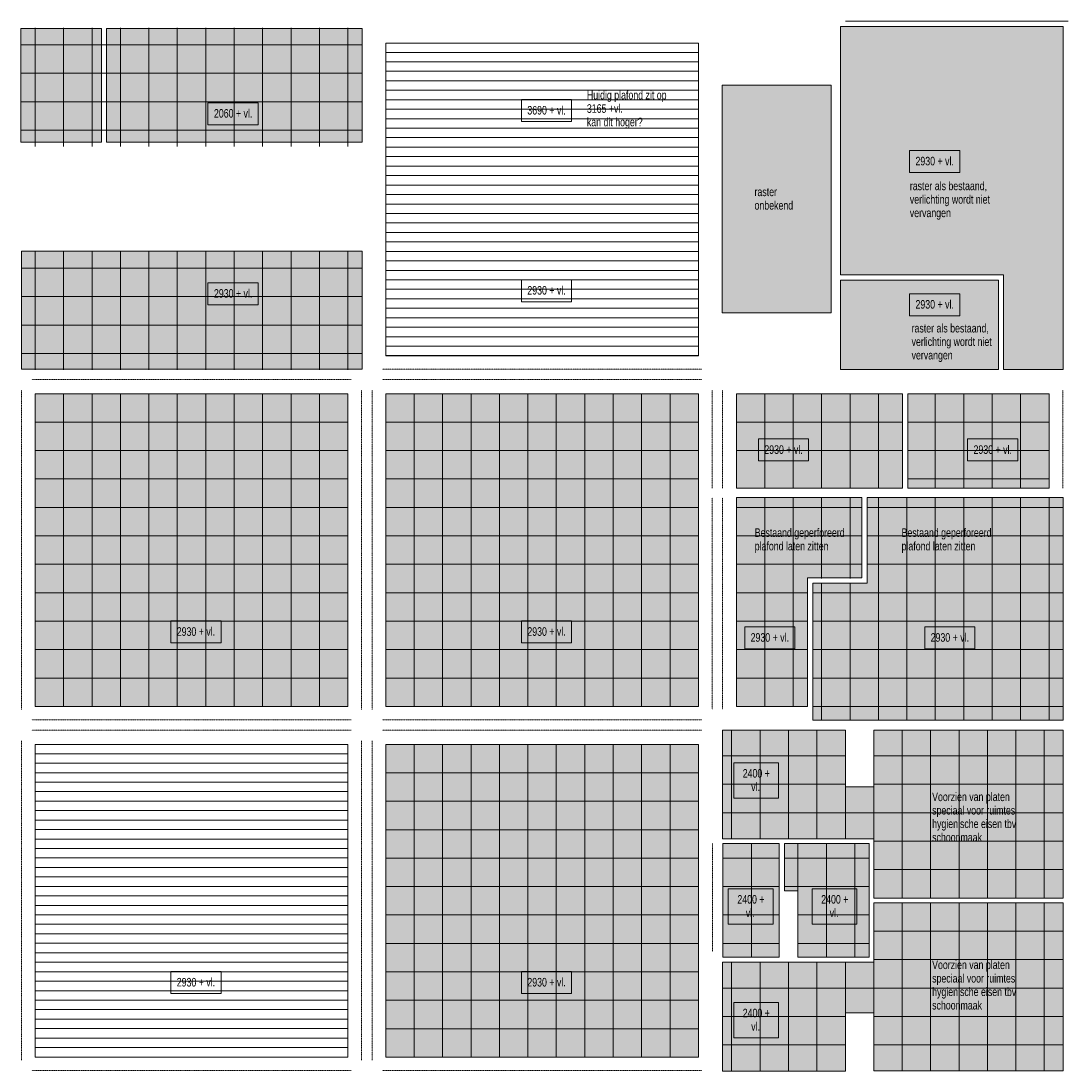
# Model space of a CAD drawing. Header units: millimetres. Extents: x 73705 to 433105, y 109410 to 279410.
# Tile 11 of 90: x 123581 to 145681, y 149665 to 171822. Entities that reach past the tile are written whole.
import ezdxf

# ---------------------------------------------------------------- set-up
doc = ezdxf.new("R2010")
doc.units = ezdxf.units.MM
doc.linetypes.add('Overhead', pattern=[2.5, 1.5, -1])
for name, color, linetype, lineweight in [('A-DETL', 90, 'Continuous', 9), ('A-DETL-GENF', 92, 'Continuous', 9), ('A-DETL-THIN', 151, 'Continuous', 9), ('A-FLOR-OVHD', 1, 'Overhead', 9), ('G-ANNO-TEXT', 231, 'Continuous', 9)]:
    doc.layers.add(name, color=color, linetype=linetype, lineweight=lineweight)
doc.styles.add('Arial Narrow', font='ARIALN.TTF', dxfattribs={"width": 0.9, "height": 180})
doc.styles.add('Arial Narrow_B', font='ARIALN.TTF', dxfattribs={"width": 0.9, "height": 180})
pattern_1 = [(0, (352990.5, -123639.95), (0, 200), [])]

msp = doc.modelspace()

# ---------------------------------------------------------------- hatches: boundary and pattern name
at = {"layer": 'A-DETL-GENF'}
for points in [[(125281.1, 169263.1), (125281.1, 171665), (123581.1, 171665), (123581.1, 169263.1), (123880.4, 169263.1)], [(130781.1, 169265), (130781.1, 171664.5), (125388.1, 171664.5), (125388.1, 169265), (130480.4, 169265)], [(138680.4, 165667), (140681.1, 165667), (140681.1, 170465), (138381.1, 170465), (138381.1, 165667)], [(125388.1, 164475), (130781.1, 164475), (130781.1, 166965), (123591.1, 166965), (123591.1, 164475), (123880.4, 164475)], [(129757.9, 157357.5), (130480.4, 157357.5), (130480.4, 163957.5), (123880.4, 163957.5), (123880.4, 157357.5)], [(137880.4, 157357.5), (137880.4, 163957.5), (131280.4, 163957.5), (131280.4, 157357.5)], [(140181.1, 157357.5), (140181.1, 160070), (141329.1, 160070), (141329.1, 161765), (138680.4, 161765), (138680.4, 157357.5)], [(142122.6, 157070), (145581.1, 157070), (145581.1, 161765), (141443.1, 161765), (141443.1, 159956), (140295.1, 159956), (140295.1, 157070), (141443.1, 157070)], [(145581.1, 153315), (145581.1, 156860), (141581.1, 156860), (141581.1, 155665), (140981.1, 155665), (140981.1, 156860), (138386.1, 156860), (138386.1, 154565), (141581.1, 154565), (141581.1, 153315), (145280.4, 153315)], [(137880.4, 149957.5), (137880.4, 156557.5), (131280.4, 156557.5), (131280.4, 149957.5)], [(139581.1, 152065), (139581.1, 154465), (138397.4, 154465), (138397.4, 152065), (138680.4, 152065)], [(141481.1, 152065), (141481.1, 154465), (139695.1, 154465), (139695.1, 153465), (139981.1, 153465), (139981.1, 152065), (141443.1, 152065)], [(139581.1, 149665), (140981.1, 149665), (140981.1, 150891.5), (141581.1, 150891.5), (141581.1, 149670), (145581.1, 149670), (145581.1, 153215), (141581.1, 153215), (141581.1, 151965), (138386.1, 151965), (138386.1, 149665), (138680.4, 149665)]]:
    msp.add_hatch(color=10, dxfattribs=at).paths.add_polyline_path(points)
h = msp.add_hatch(color=10, dxfattribs=at)
h.paths.add_polyline_path([(144217.1, 164465), (144217.1, 166351), (140881.1, 166351), (140881.1, 164465), (142122.6, 164465)])
h.paths.add_polyline_path([(145581.1, 164465), (145581.1, 171708), (140881.1, 171708), (140881.1, 166465), (144317.1, 166465), (144317.1, 164465)])
h = msp.add_hatch(dxfattribs=at)
h.set_pattern_fill('FP_1', color=27, style=0, pattern_type=2)
h.set_pattern_definition(pattern_1)
h.paths.add_polyline_path([(131280.4, 164757.5), (137880.4, 164757.5), (137880.4, 171357.5), (131280.4, 171357.5), (131280.4, 170991.2)])
h = msp.add_hatch(color=10, dxfattribs=at)
h.paths.add_polyline_path([(142302.1, 161965), (145280.4, 161965), (145280.4, 163957.5), (142302.1, 163957.5)])
h.paths.add_polyline_path([(138680.4, 161965), (142188.1, 161965), (142188.1, 163957.5), (138680.4, 163957.5)])
h = msp.add_hatch(dxfattribs=at)
h.set_pattern_fill('FP_1', color=27, style=0, pattern_type=2)
h.set_pattern_definition(pattern_1)
h.paths.add_polyline_path([(129757.9, 149957.5), (130480.4, 149957.5), (130480.4, 156557.5), (123880.4, 156557.5), (123880.4, 149957.5)])

# ---------------------------------------------------------------- linework, layer by layer
at = {"layer": 'A-DETL'}
for p, q in [((123880.4, 171679.5), (123880.4, 169174.5)), ((124480.4, 171679.5), (124480.4, 169174.5)), ((125080.4, 171679.5), (125080.4, 169174.5)), ((130781.1, 171664.5), (125388.1, 171664.5)), ((125388.1, 171664.5), (125388.1, 169265)), ((125680.4, 171679.5), (125680.4, 169174.5)), ((126280.4, 171679.5), (126280.4, 169174.5)), ((126880.4, 171679.5), (126880.4, 169174.5)), ((127480.4, 171679.5), (127480.4, 169174.5)), ((128080.4, 171679.5), (128080.4, 169174.5)), ((128680.4, 171679.5), (128680.4, 169174.5)), ((129280.4, 171679.5), (129280.4, 169174.5)), ((129880.4, 171679.5), (129880.4, 169174.5)), ((130480.4, 171679.5), (130480.4, 169174.5)), ((130781.1, 169265), (130781.1, 171664.5)), ((123591.1, 171319.5), (130781.1, 171319.5)), ((137880.4, 171357.5), (131280.4, 171357.5)), ((131280.4, 171357.5), (131280.4, 164757.5)), ((137880.4, 164757.5), (137880.4, 171357.5)), ((123591.1, 170719.5), (130781.1, 170719.5)), ((123591.1, 170119.5), (130781.1, 170119.5)), ((123591.1, 169519.5), (130781.1, 169519.5)), ((125388.1, 169265), (130781.1, 169265)), ((130781.1, 166965), (123591.1, 166965)), ((123591.1, 166965), (123591.1, 164475)), ((123880.4, 166965), (123880.4, 164460)), ((124480.4, 166965), (124480.4, 164460)), ((125080.4, 166965), (125080.4, 164460)), ((125680.4, 166965), (125680.4, 164460)), ((126280.4, 166965), (126280.4, 164460)), ((126880.4, 166965), (126880.4, 164460)), ((127480.4, 166965), (127480.4, 164460)), ((128080.4, 166965), (128080.4, 164460)), ((128680.4, 166965), (128680.4, 164460)), ((129280.4, 166965), (129280.4, 164460)), ((129880.4, 166965), (129880.4, 164460)), ((130480.4, 166965), (130480.4, 164460)), ((130781.1, 164475), (130781.1, 166965)), ((123591.1, 166605), (130781.1, 166605)), ((123591.1, 166005), (130781.1, 166005)), ((123591.1, 165405), (130781.1, 165405)), ((123591.1, 164805), (130781.1, 164805)), ((131280.4, 164757.5), (137880.4, 164757.5)), ((123591.1, 164475), (130781.1, 164475)), ((130480.4, 163957.5), (123880.4, 163957.5)), ((123880.4, 163957.5), (123880.4, 157357.5)), ((124480.4, 163957.5), (124480.4, 157357.5)), ((125080.4, 163957.5), (125080.4, 157357.5)), ((125680.4, 163957.5), (125680.4, 157357.5)), ((126280.4, 163957.5), (126280.4, 157357.5)), ((126880.4, 163957.5), (126880.4, 157357.5)), ((127480.4, 163957.5), (127480.4, 157357.5)), ((128080.4, 163957.5), (128080.4, 157357.5)), ((128680.4, 163957.5), (128680.4, 157357.5)), ((129280.4, 163957.5), (129280.4, 157357.5)), ((129880.4, 163957.5), (129880.4, 157357.5)), ((130480.4, 157357.5), (130480.4, 163957.5)), ((137880.4, 163957.5), (131280.4, 163957.5)), ((131280.4, 163957.5), (131280.4, 157357.5)), ((131880.4, 163957.5), (131880.4, 157357.5)), ((132480.4, 163957.5), (132480.4, 157357.5)), ((133080.4, 163957.5), (133080.4, 157357.5)), ((133680.4, 163957.5), (133680.4, 157357.5)), ((134280.4, 163957.5), (134280.4, 157357.5)), ((134880.4, 163957.5), (134880.4, 157357.5)), ((135480.4, 163957.5), (135480.4, 157357.5)), ((136080.4, 163957.5), (136080.4, 157357.5)), ((136680.4, 163957.5), (136680.4, 157357.5)), ((137280.4, 163957.5), (137280.4, 157357.5)), ((137880.4, 157357.5), (137880.4, 163957.5)), ((142188.1, 163957.5), (138680.4, 163957.5)), ((138680.4, 163957.5), (138680.4, 161965)), ((139280.4, 163957.5), (139280.4, 161957.5)), ((139880.4, 163957.5), (139880.4, 161957.5)), ((140480.4, 163957.5), (140480.4, 161957.5)), ((141080.4, 163957.5), (141080.4, 161957.5)), ((141680.4, 163957.5), (141680.4, 161957.5)), ((142188.1, 161965), (142188.1, 163957.5)), ((145280.4, 163957.5), (142302.1, 163957.5)), ((142302.1, 163957.5), (142302.1, 161965)), ((142880.4, 163957.5), (142880.4, 161957.5)), ((143480.4, 163957.5), (143480.4, 161957.5)), ((144080.4, 163957.5), (144080.4, 161957.5)), ((144680.4, 163957.5), (144680.4, 161957.5)), ((145280.4, 161965), (145280.4, 163957.5)), ((123880.4, 163357.5), (130480.4, 163357.5)), ((131280.4, 163357.5), (137880.4, 163357.5)), ((138680.4, 163357.5), (142180.4, 163357.5)), ((142302.1, 163357.5), (145280.4, 163357.5)), ((123880.4, 162757.5), (130480.4, 162757.5)), ((131280.4, 162757.5), (137880.4, 162757.5)), ((138680.4, 162757.5), (142180.4, 162757.5)), ((142302.1, 162757.5), (145280.4, 162757.5)), ((123880.4, 162157.5), (130480.4, 162157.5)), ((131280.4, 162157.5), (137880.4, 162157.5)), ((142302.1, 162157.5), (145280.4, 162157.5)), ((138680.4, 161965), (142188.1, 161965)), ((139280.4, 161757.5), (139280.4, 157357.5)), ((139880.4, 161757.5), (139880.4, 157357.5)), ((140480.4, 161757.5), (140480.4, 160057.5)), ((141080.4, 161757.5), (141080.4, 160057.5)), ((141680.4, 161757.5), (141680.4, 157070)), ((142280.4, 161765), (142280.4, 157070)), ((142302.1, 161965), (145280.4, 161965)), ((142880.4, 161757.5), (142880.4, 157070)), ((143480.4, 161757.5), (143480.4, 157070)), ((144080.4, 161757.5), (144080.4, 157070)), ((144680.4, 161757.5), (144680.4, 157070)), ((145280.4, 161757.5), (145280.4, 157070)), ((123880.4, 161557.5), (130480.4, 161557.5)), ((131280.4, 161557.5), (137880.4, 161557.5)), ((138680.4, 161557.5), (141329.1, 161557.5)), ((141443.1, 161557.5), (145581.1, 161557.5)), ((123880.4, 160957.5), (130480.4, 160957.5)), ((131280.4, 160957.5), (137880.4, 160957.5)), ((138680.4, 160957.5), (141329.1, 160957.5)), ((141443.1, 160957.5), (145581.1, 160957.5)), ((123880.4, 160357.5), (130480.4, 160357.5)), ((131280.4, 160357.5), (137880.4, 160357.5)), ((138680.4, 160357.5), (141329.1, 160357.5)), ((141443.1, 160357.5), (145581.1, 160357.5)), ((123880.4, 159757.5), (130480.4, 159757.5)), ((131280.4, 159757.5), (137880.4, 159757.5)), ((138680.4, 159757.5), (140181.1, 159757.5)), ((140295.1, 159757.5), (145581.1, 159757.5)), ((140480.4, 159957.5), (140480.4, 157070)), ((141080.4, 159957.5), (141080.4, 157070)), ((123880.4, 159157.5), (130480.4, 159157.5)), ((131280.4, 159157.5), (137880.4, 159157.5)), ((138680.4, 159157.5), (140181.1, 159157.5)), ((140295.1, 159157.5), (145581.1, 159157.5)), ((123880.4, 158557.5), (130480.4, 158557.5)), ((131280.4, 158557.5), (137880.4, 158557.5)), ((138680.4, 158557.5), (140181.1, 158557.5)), ((140295.1, 158557.5), (145581.1, 158557.5)), ((123880.4, 157957.5), (130480.4, 157957.5)), ((131280.4, 157957.5), (137880.4, 157957.5)), ((138680.4, 157957.5), (140181.1, 157957.5)), ((140295.1, 157957.5), (145581.1, 157957.5)), ((123880.4, 157357.5), (130480.4, 157357.5)), ((131280.4, 157357.5), (137880.4, 157357.5)), ((140295.1, 157357.5), (145581.1, 157357.5)), ((140981.1, 156860), (138386.1, 156860)), ((138386.1, 156860), (138386.1, 154565)), ((138581.1, 156860), (138581.1, 154565)), ((139181.1, 156860), (139181.1, 154565)), ((139781.1, 156860), (139781.1, 154565)), ((140381.1, 156860), (140381.1, 154565)), ((140981.1, 156860), (140981.1, 154565)), ((140981.1, 155665), (140981.1, 156860)), ((141581.1, 156860), (141581.1, 155665)), ((145581.1, 156860), (141581.1, 156860)), ((142181.1, 156860), (142181.1, 153315)), ((142781.1, 156860), (142781.1, 153315)), ((143381.1, 156860), (143381.1, 153315)), ((143981.1, 156860), (143981.1, 153315)), ((144581.1, 156860), (144581.1, 153315)), ((145181.1, 156860), (145181.1, 153315)), ((145581.1, 153315), (145581.1, 156860)), ((130480.4, 156557.5), (123880.4, 156557.5)), ((123880.4, 156557.5), (123880.4, 149957.5)), ((130480.4, 149957.5), (130480.4, 156557.5)), ((137880.4, 156557.5), (131280.4, 156557.5)), ((131280.4, 156557.5), (131280.4, 149957.5)), ((131880.4, 156557.5), (131880.4, 149957.5)), ((132480.4, 156557.5), (132480.4, 149957.5)), ((133080.4, 156557.5), (133080.4, 149957.5)), ((133680.4, 156557.5), (133680.4, 149957.5)), ((134280.4, 156557.5), (134280.4, 149957.5)), ((134880.4, 156557.5), (134880.4, 149957.5)), ((135480.4, 156557.5), (135480.4, 149957.5)), ((136080.4, 156557.5), (136080.4, 149957.5)), ((136680.4, 156557.5), (136680.4, 149957.5)), ((137280.4, 156557.5), (137280.4, 149957.5)), ((137880.4, 149957.5), (137880.4, 156557.5)), ((138386.1, 156315), (140981.1, 156315)), ((141581.1, 156315), (145581.1, 156315)), ((131280.4, 155957.5), (137880.4, 155957.5)), ((138386.1, 155715), (140981.1, 155715)), ((141581.1, 155665), (140981.1, 155665)), ((141581.1, 155715), (145581.1, 155715)), ((141581.1, 155665), (141581.1, 154565)), ((131280.4, 155357.5), (137880.4, 155357.5)), ((138386.1, 155115), (145581.1, 155115)), ((131280.4, 154757.5), (137880.4, 154757.5)), ((138386.1, 154565), (141581.1, 154565)), ((138997.4, 154465), (138997.4, 152065)), ((139695.1, 154465), (139695.1, 153465)), ((141481.1, 154465), (139695.1, 154465)), ((139981.1, 154465), (139981.1, 153465)), ((140581.1, 154465), (140581.1, 152065)), ((141181.1, 154465), (141181.1, 152065)), ((141481.1, 152065), (141481.1, 154465)), ((141581.1, 154565), (141581.1, 153315)), ((141581.1, 154515), (145581.1, 154515)), ((131280.4, 154157.5), (137880.4, 154157.5)), ((138397.4, 154157.5), (139581.1, 154157.5)), ((139695.1, 154157.5), (141481.1, 154157.5)), ((141581.1, 153915), (145581.1, 153915)), ((131280.4, 153557.5), (137880.4, 153557.5)), ((138397.4, 153557.5), (139581.1, 153557.5)), ((139695.1, 153557.5), (141481.1, 153557.5)), ((139695.1, 153465), (139981.1, 153465)), ((139981.1, 153465), (139981.1, 152065)), ((141581.1, 153315), (145581.1, 153315)), ((145581.1, 153215), (141581.1, 153215)), ((141581.1, 153215), (141581.1, 151965)), ((142181.1, 149670), (142181.1, 153215)), ((142781.1, 149670), (142781.1, 153215)), ((143381.1, 149670), (143381.1, 153215)), ((143981.1, 149670), (143981.1, 153215)), ((144581.1, 149670), (144581.1, 153215)), ((145181.1, 149670), (145181.1, 153215)), ((145581.1, 149670), (145581.1, 153215)), ((131280.4, 152957.5), (137880.4, 152957.5)), ((138397.4, 152957.5), (139581.1, 152957.5)), ((139981.1, 152957.5), (141481.1, 152957.5)), ((141581.1, 152615), (145581.1, 152615)), ((131280.4, 152357.5), (137880.4, 152357.5)), ((138397.4, 152357.5), (139581.1, 152357.5)), ((139981.1, 152357.5), (141481.1, 152357.5)), ((139981.1, 152065), (141481.1, 152065)), ((141581.1, 152015), (145581.1, 152015)), ((141581.1, 151965), (138386.1, 151965)), ((138386.1, 151965), (138386.1, 149665)), ((138581.1, 149670), (138581.1, 151965)), ((139181.1, 149670), (139181.1, 151965)), ((139781.1, 149670), (139781.1, 151965)), ((140381.1, 149670), (140381.1, 151965)), ((140981.1, 149670), (140981.1, 151965)), ((141581.1, 150865), (141581.1, 151965)), ((131280.4, 151757.5), (137880.4, 151757.5)), ((138386.1, 151415), (145581.1, 151415)), ((131280.4, 151157.5), (137880.4, 151157.5)), ((140981.1, 149665), (140981.1, 150891.5)), ((140981.1, 150891.5), (141581.1, 150891.5)), ((141581.1, 150891.5), (141581.1, 149670)), ((138386.1, 150815), (140981.1, 150815)), ((141581.1, 150815), (145581.1, 150815)), ((131280.4, 150557.5), (137880.4, 150557.5)), ((138386.1, 150215), (140981.1, 150215)), ((141581.1, 150215), (145581.1, 150215)), ((123880.4, 149957.5), (130480.4, 149957.5)), ((131280.4, 149957.5), (137880.4, 149957.5)), ((138386.1, 149665), (140981.1, 149665)), ((141581.1, 149670), (145581.1, 149670))]:
    msp.add_line(p, q, dxfattribs=at)
at = {"layer": 'A-DETL-THIN'}
for p, q in [((140981.1, 171822), (145681.1, 171822)), ((125281.1, 171665), (123581.1, 171665)), ((123581.1, 171665), (123581.1, 169263.1)), ((125281.1, 169263.1), (125281.1, 171665)), ((145581.1, 171708), (140881.1, 171708)), ((140881.1, 171708), (140881.1, 166465)), ((145581.1, 164465), (145581.1, 171708)), ((140681.1, 170465), (138381.1, 170465)), ((138381.1, 170465), (138381.1, 165667)), ((140681.1, 165667), (140681.1, 170465)), ((123581.1, 169263.1), (125281.1, 169263.1)), ((140881.1, 166465), (144317.1, 166465)), ((144317.1, 166465), (144317.1, 164465)), ((144217.1, 166351), (140881.1, 166351)), ((140881.1, 166351), (140881.1, 164465)), ((144217.1, 164465), (144217.1, 166351)), ((138381.1, 165667), (140681.1, 165667)), ((140881.1, 164465), (144217.1, 164465)), ((144317.1, 164465), (145581.1, 164465)), ((141329.1, 161765), (138680.4, 161765)), ((138680.4, 161765), (138680.4, 157357.5)), ((141329.1, 160070), (141329.1, 161765)), ((145581.1, 161765), (141443.1, 161765)), ((141443.1, 161765), (141443.1, 159956)), ((145581.1, 157070), (145581.1, 161765)), ((140181.1, 157357.5), (140181.1, 160070)), ((140181.1, 160070), (141329.1, 160070)), ((141443.1, 159956), (140295.1, 159956)), ((140295.1, 159956), (140295.1, 157070)), ((138680.4, 157357.5), (140181.1, 157357.5)), ((140295.1, 157070), (145581.1, 157070)), ((138397.4, 154465), (138397.4, 152065)), ((139581.1, 154465), (138397.4, 154465)), ((139581.1, 152065), (139581.1, 154465)), ((138397.4, 152065), (139581.1, 152065))]:
    msp.add_line(p, q, dxfattribs=at)
at = {"layer": 'A-FLOR-OVHD'}
for p, q in [((123811.1, 164475), (130551.1, 164475)), ((131211.1, 164475), (137951.1, 164475)), ((123811.1, 164255), (130551.1, 164255)), ((131211.1, 164255), (137951.1, 164255)), ((123591.1, 164035), (123591.1, 157295)), ((130771.1, 164035), (130771.1, 157295)), ((130991.1, 164035), (130991.1, 157295)), ((138171.1, 164035), (138171.1, 161965)), ((138391.1, 164035), (138391.1, 161965)), ((145571.1, 164035), (145571.1, 161965)), ((138171.1, 161763.4), (138171.1, 157295)), ((138391.1, 161763.4), (138391.1, 157295)), ((123811.1, 157075), (130551.1, 157075)), ((123811.1, 157075), (130551.1, 157075)), ((131211.1, 157075), (137951.1, 157075)), ((123811.1, 156855), (130551.1, 156855)), ((131211.1, 156855), (137951.1, 156855)), ((123591.1, 156635), (123591.1, 149895)), ((130771.1, 156635), (130771.1, 149895)), ((130991.1, 156635), (130991.1, 149895)), ((138177.4, 154465), (138177.4, 152189.5)), ((138397.4, 154465), (138397.4, 152189.5)), ((123811.1, 149675), (130551.1, 149675)), ((131211.1, 149675), (137951.1, 149675))]:
    msp.add_line(p, q, dxfattribs=at)
at = {"layer": 'G-ANNO-TEXT', "color": 150, "flags": 128}
for points in [[(127528.2, 170098.2), (128587.5, 170098.2), (128587.5, 169633.2), (127528.2, 169633.2)], [(135204.1, 169698.6), (134144.8, 169698.6), (134144.8, 170163.6), (135204.1, 170163.6)], [(127528.2, 166298.2), (128587.5, 166298.2), (128587.5, 165833.2), (127528.2, 165833.2)], [(135204.1, 165898.6), (134144.8, 165898.6), (134144.8, 166363.6), (135204.1, 166363.6)], [(140206.3, 162538), (139146.9, 162538), (139146.9, 163003), (140206.3, 163003)], [(144622.3, 162538), (143562.9, 162538), (143562.9, 163003), (144622.3, 163003)], [(127804.1, 158698.6), (126744.8, 158698.6), (126744.8, 159163.6), (127804.1, 159163.6)], [(135204.1, 158698.6), (134144.8, 158698.6), (134144.8, 159163.6), (135204.1, 159163.6)], [(138624.1, 156170.9), (139567.9, 156170.9), (139567.9, 155421.9), (138624.1, 155421.9)], [(140280.9, 153512.4), (141224.7, 153512.4), (141224.7, 152763.4), (140280.9, 152763.4)], [(127804.1, 151298.6), (126744.8, 151298.6), (126744.8, 151763.6), (127804.1, 151763.6)], [(135204.1, 151298.6), (134144.8, 151298.6), (134144.8, 151763.6), (135204.1, 151763.6)], [(138624.1, 151113.1), (139567.9, 151113.1), (139567.9, 150364.1), (138624.1, 150364.1)]]:
    msp.add_lwpolyline(points, close=True, dxfattribs=at)
at = {"layer": 'G-ANNO-TEXT', "color": 134, "flags": 128}
for points in [[(143397.1, 168626), (142337.8, 168626), (142337.8, 169091), (143397.1, 169091)], [(143397.1, 165602.9), (142337.8, 165602.9), (142337.8, 166067.9), (143397.1, 166067.9)], [(139917.1, 158573.3), (138857.8, 158573.3), (138857.8, 159038.3), (139917.1, 159038.3)], [(143717.1, 158573.3), (142657.8, 158573.3), (142657.8, 159038.3), (143717.1, 159038.3)], [(138510.7, 153512.4), (139454.5, 153512.4), (139454.5, 152763.4), (138510.7, 152763.4)]]:
    msp.add_lwpolyline(points, close=True, dxfattribs=at)

# ---------------------------------------------------------------- texts
at = {"layer": 'G-ANNO-TEXT', "color": 150, "char_height": 180, "attachment_point": 1}
for s, insert, width, style in [('Huidig plafond zit op ', (135525.6, 170349.8), 2041.898, 'Arial Narrow'), ('2060 + vl.', (127653.9, 169963.3), 974.05, 'Arial Narrow_B'), ('3690 + vl.', (134268.8, 170028.8), 974.05, 'Arial Narrow_B'), ('3165 +vl.', (135525.6, 170065.3), 894.683, 'Arial Narrow'), ('kan dit hoger?', (135525.6, 169780.9), 1385.316, 'Arial Narrow'), ('2930 + vl.', (134268.8, 166228.8), 974.05, 'Arial Narrow_B'), ('2930 + vl.', (127653.9, 166163.3), 974.05, 'Arial Narrow_B'), ('2930 + vl.', (139270.9, 162868.1), 974.05, 'Arial Narrow_B'), ('2930 + vl.', (143686.9, 162868.1), 974.05, 'Arial Narrow_B'), ('2930 + vl.', (126868.8, 159028.8), 974.05, 'Arial Narrow_B'), ('2930 + vl.', (134268.8, 159028.8), 974.05, 'Arial Narrow_B'), ('2400 + ', (138815.3, 156036), 735.949, 'Arial Narrow_B'), ('vl.', (138993.9, 155751.6), 238.101, 'Arial Narrow_B'), ('Voorzien van platen ', (142813, 155541), 1991.392, 'Arial Narrow'), ('speciaal voor ruimtes ', (142813, 155256.6), 2121.265, 'Arial Narrow'), ('hygienische eisen tbv ', (142813, 154972.1), 2150.126, 'Arial Narrow'), ('schoonmaak', (142813, 154687.7), 1241.012, 'Arial Narrow'), ('2400 + ', (140472.1, 153377.5), 735.949, 'Arial Narrow_B'), ('vl.', (140650.7, 153093.1), 238.101, 'Arial Narrow_B'), ('Voorzien van platen ', (142813, 151996), 1991.392, 'Arial Narrow'), ('2930 + vl.', (126868.8, 151628.8), 974.05, 'Arial Narrow_B'), ('2930 + vl.', (134268.8, 151628.8), 974.05, 'Arial Narrow_B'), ('speciaal voor ruimtes ', (142813, 151711.6), 2121.265, 'Arial Narrow'), ('hygienische eisen tbv ', (142813, 151427.1), 2150.126, 'Arial Narrow'), ('schoonmaak', (142813, 151142.7), 1241.012, 'Arial Narrow'), ('2400 + ', (138815.3, 150978.2), 735.949, 'Arial Narrow_B'), ('vl.', (138993.9, 150693.8), 238.101, 'Arial Narrow_B')]:
    msp.add_mtext(s, dxfattribs=dict(at, insert=insert, width=width, style=style))
at = {"layer": 'G-ANNO-TEXT', "color": 134, "char_height": 180, "attachment_point": 1, "style": 'Arial Narrow_B'}
for s, insert, width in [('2930 + vl.', (142461.8, 168956.1), 974.05), ('2930 + vl.', (142461.8, 165933), 974.05), ('2930 + vl.', (138981.8, 158903.4), 974.05), ('2930 + vl.', (142781.8, 158903.4), 974.05), ('2400 + ', (138701.9, 153377.5), 735.949), ('vl.', (138880.5, 153093.1), 238.101)]:
    msp.add_mtext(s, dxfattribs=dict(at, insert=insert, width=width))
at = {"layer": 'G-ANNO-TEXT', "color": 7, "char_height": 180, "attachment_point": 1, "style": 'Arial Narrow'}
for s, insert, width in [('raster als bestaand, ', (142342.4, 168432.2), 1969.746), ('raster ', (139064.1, 168306.8), 613.291), ('onbekend', (139064.1, 168022.4), 966.835), ('verlichting wordt niet ', (142342.4, 168147.8), 2049.113), ('vervangen', (142342.4, 167863.3), 1024.557), ('raster als bestaand, ', (142379.8, 165429.7), 1969.746), ('verlichting wordt niet ', (142379.8, 165145.3), 2049.113), ('vervangen', (142379.8, 164860.8), 1024.557), ('Bestaand geperforeerd ', (139067.9, 161116), 2251.139), ('Bestaand geperforeerd ', (142167.9, 161116), 2251.139), ('plafond laten zitten', (139067.9, 160831.6), 1832.658), ('plafond laten zitten', (142167.9, 160831.6), 1832.658)]:
    msp.add_mtext(s, dxfattribs=dict(at, insert=insert, width=width))

doc.saveas('drawing.dxf')
